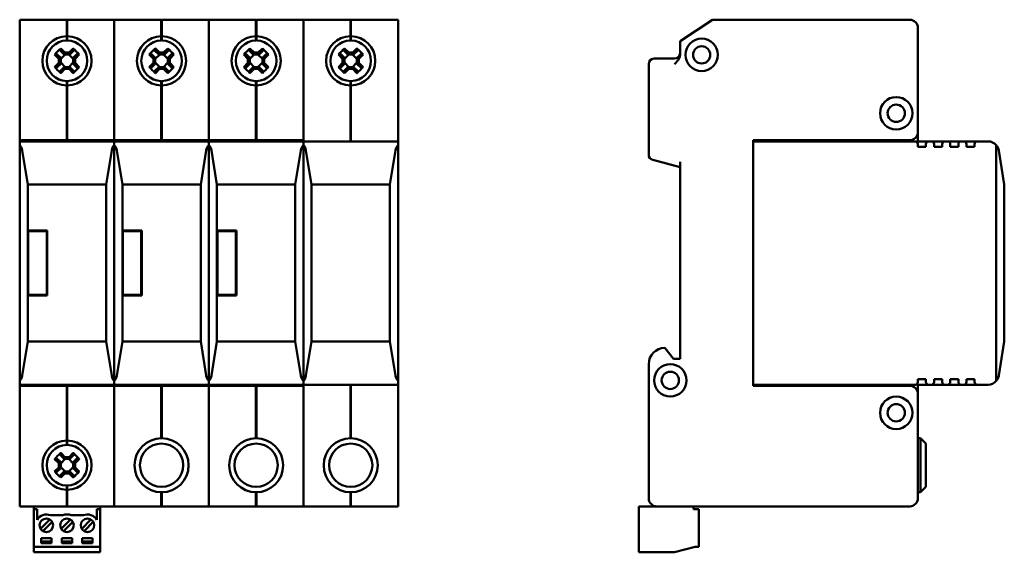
# Model space of a CAD drawing. Header units: millimetres. Extents: x 53 to 353, y 61 to 262.
# Tile 2 of 3: x 171 to 353, y 61 to 159. Entities that reach past the tile are written whole.
import ezdxf

# ---------------------------------------------------------------- set-up
doc = ezdxf.new("R2010")
doc.units = ezdxf.units.MM
doc.layers.add('Viditelné hrany(CSN)', color=7, linetype='Continuous', lineweight=50)

msp = doc.modelspace()

# ---------------------------------------------------------------- linework, layer by layer
at = {"layer": 'Viditelné hrany(CSN)'}
for p, q in [((171.27, 157.95), (171.27, 159.45)), ((179.97, 159.45), (171.27, 159.45)), ((179.97, 159.45), (179.97, 157.95)), ((180.07, 159.35), (179.97, 159.35)), ((188.77, 159.45), (180.07, 159.45)), ((180.07, 157.95), (180.07, 159.45)), ((188.77, 159.45), (188.77, 157.95)), ((188.77, 157.95), (188.77, 159.45)), ((197.47, 159.45), (188.77, 159.45)), ((197.47, 159.45), (197.47, 157.95)), ((197.57, 159.35), (197.47, 159.35)), ((197.57, 157.95), (197.57, 159.45)), ((206.27, 159.45), (197.57, 159.45)), ((206.27, 159.45), (206.27, 157.95)), ((206.27, 157.95), (206.27, 159.45)), ((214.97, 159.45), (206.27, 159.45)), ((214.97, 159.45), (214.97, 157.95)), ((215.07, 159.35), (214.97, 159.35)), ((215.07, 157.95), (215.07, 159.45)), ((223.77, 159.45), (215.07, 159.45)), ((232.47, 159.45), (223.77, 159.45)), ((223.77, 157.95), (223.77, 159.45)), ((223.77, 159.45), (223.77, 157.95)), ((232.47, 159.45), (232.47, 157.95)), ((232.57, 159.35), (232.47, 159.35)), ((232.57, 157.95), (232.57, 159.45)), ((241.27, 159.45), (232.57, 159.45)), ((241.27, 159.45), (241.27, 157.95)), ((293.45, 155.45), (299.45, 159.45)), ((299.45, 159.45), (335.95, 159.45)), ((171.27, 157.95), (171.27, 138.65)), ((179.97, 156.4), (179.97, 157.95)), ((180.07, 157.95), (180.07, 156.4)), ((188.77, 157.95), (188.77, 138.65)), ((188.77, 157.95), (188.77, 138.65)), ((197.47, 156.4), (197.47, 157.95)), ((197.57, 157.95), (197.57, 156.4)), ((206.27, 157.95), (206.27, 138.65)), ((206.27, 157.95), (206.27, 138.65)), ((214.97, 156.4), (214.97, 157.95)), ((215.07, 157.95), (215.07, 156.4)), ((223.77, 157.95), (223.77, 136.95)), ((223.77, 157.95), (223.77, 138.65)), ((232.47, 156.4), (232.47, 157.95)), ((232.57, 157.95), (232.57, 156.4)), ((241.27, 157.95), (241.27, 136.95)), ((337.45, 157.95), (337.45, 138.65)), ((180.07, 156.44), (179.97, 156.44)), ((179.97, 155.6), (179.97, 156.4)), ((180.07, 155.7), (179.97, 155.7)), ((180.07, 156.4), (180.07, 155.6)), ((197.57, 156.44), (197.47, 156.44)), ((197.47, 155.6), (197.47, 156.4)), ((197.57, 155.7), (197.47, 155.7)), ((197.57, 156.4), (197.57, 155.6)), ((215.07, 156.44), (214.97, 156.44)), ((214.97, 155.6), (214.97, 156.4)), ((215.07, 155.7), (214.97, 155.7)), ((215.07, 156.4), (215.07, 155.6)), ((232.57, 156.44), (232.47, 156.44)), ((232.47, 155.6), (232.47, 156.4)), ((232.57, 155.7), (232.47, 155.7)), ((232.57, 156.4), (232.57, 155.6)), ((293.45, 152.98), (293.45, 155.45)), ((178.11, 153.13), (178.86, 152.39)), ((179.49, 153.01), (178.74, 153.76)), ((178.87, 154.13), (179.64, 153.36)), ((179.64, 153.36), (180.41, 153.36)), ((180.41, 153.36), (181.18, 154.13)), ((181.31, 153.76), (180.56, 153.01)), ((181.18, 152.39), (181.93, 153.13)), ((195.61, 153.13), (196.36, 152.39)), ((196.99, 153.01), (196.24, 153.76)), ((196.37, 154.13), (197.14, 153.36)), ((197.14, 153.36), (197.91, 153.36)), ((197.91, 153.36), (198.68, 154.13)), ((198.81, 153.76), (198.06, 153.01)), ((198.68, 152.39), (199.43, 153.13)), ((213.11, 153.13), (213.86, 152.39)), ((214.49, 153.01), (213.74, 153.76)), ((213.87, 154.13), (214.64, 153.36)), ((214.64, 153.36), (215.41, 153.36)), ((215.41, 153.36), (216.18, 154.13)), ((216.31, 153.76), (215.56, 153.01)), ((216.18, 152.39), (216.93, 153.13)), ((230.61, 153.13), (231.36, 152.39)), ((231.99, 153.01), (231.24, 153.76)), ((231.37, 154.13), (232.14, 153.36)), ((232.14, 153.36), (232.91, 153.36)), ((232.91, 153.36), (233.68, 154.13)), ((233.81, 153.76), (233.06, 153.01)), ((233.68, 152.39), (234.43, 153.13)), ((178.51, 152.24), (177.74, 153)), ((177.74, 150.7), (178.51, 151.46)), ((178.86, 151.31), (178.11, 150.57)), ((178.51, 151.46), (178.51, 152.24)), ((179.68, 153.01), (178.86, 152.19)), ((178.86, 152.38), (178.86, 152.39)), ((178.86, 152.38), (178.86, 151.32)), ((178.86, 151.51), (179.68, 150.69)), ((178.86, 151.32), (178.86, 151.31)), ((180.55, 153.01), (179.49, 153.01)), ((179.49, 153.01), (179.49, 153.01)), ((181.18, 152.19), (180.36, 153.01)), ((180.36, 150.69), (181.18, 151.51)), ((180.55, 153.01), (180.56, 153.01)), ((181.18, 152.38), (181.18, 152.39)), ((181.18, 151.32), (181.18, 152.38)), ((181.18, 151.32), (181.18, 151.31)), ((181.93, 150.57), (181.18, 151.31)), ((182.3, 153), (181.53, 152.24)), ((181.53, 152.24), (181.53, 151.46)), ((181.53, 151.46), (182.3, 150.7)), ((196.01, 152.24), (195.24, 153)), ((195.24, 150.7), (196.01, 151.46)), ((196.36, 151.31), (195.61, 150.57)), ((196.01, 151.46), (196.01, 152.24)), ((197.18, 153.01), (196.36, 152.19)), ((196.36, 152.38), (196.36, 152.39)), ((196.36, 152.38), (196.36, 151.32)), ((196.36, 151.51), (197.18, 150.69)), ((196.36, 151.32), (196.36, 151.31)), ((198.05, 153.01), (196.99, 153.01)), ((196.99, 153.01), (196.99, 153.01)), ((198.68, 152.19), (197.86, 153.01)), ((197.86, 150.69), (198.68, 151.51)), ((198.05, 153.01), (198.06, 153.01)), ((198.68, 152.38), (198.68, 152.39)), ((198.68, 151.32), (198.68, 152.38)), ((198.68, 151.32), (198.68, 151.31)), ((199.43, 150.57), (198.68, 151.31)), ((199.8, 153), (199.03, 152.24)), ((199.03, 152.24), (199.03, 151.46)), ((199.03, 151.46), (199.8, 150.7)), ((213.51, 152.24), (212.74, 153)), ((212.74, 150.7), (213.51, 151.46)), ((213.86, 151.31), (213.11, 150.57)), ((213.51, 151.46), (213.51, 152.24)), ((214.68, 153.01), (213.86, 152.19)), ((213.86, 152.38), (213.86, 152.39)), ((213.86, 152.38), (213.86, 151.32)), ((213.86, 151.51), (214.68, 150.69)), ((213.86, 151.32), (213.86, 151.31)), ((215.55, 153.01), (214.49, 153.01)), ((214.49, 153.01), (214.49, 153.01)), ((216.18, 152.19), (215.36, 153.01)), ((215.36, 150.69), (216.18, 151.51)), ((215.55, 153.01), (215.56, 153.01)), ((216.18, 152.38), (216.18, 152.39)), ((216.18, 151.32), (216.18, 152.38)), ((216.18, 151.32), (216.18, 151.31)), ((216.93, 150.57), (216.18, 151.31)), ((217.3, 153), (216.53, 152.24)), ((216.53, 152.24), (216.53, 151.46)), ((216.53, 151.46), (217.3, 150.7)), ((231.01, 152.24), (230.24, 153)), ((230.24, 150.7), (231.01, 151.46)), ((231.36, 151.31), (230.61, 150.57)), ((231.01, 151.46), (231.01, 152.24)), ((232.18, 153.01), (231.36, 152.19)), ((231.36, 152.38), (231.36, 152.39)), ((231.36, 152.38), (231.36, 151.32)), ((231.36, 151.51), (232.18, 150.69)), ((231.36, 151.32), (231.36, 151.31)), ((233.05, 153.01), (231.99, 153.01)), ((231.99, 153.01), (231.99, 153.01)), ((233.68, 152.19), (232.86, 153.01)), ((232.86, 150.69), (233.68, 151.51)), ((233.05, 153.01), (233.06, 153.01)), ((233.68, 152.38), (233.68, 152.39)), ((233.68, 151.32), (233.68, 152.38)), ((233.68, 151.32), (233.68, 151.31)), ((234.43, 150.57), (233.68, 151.31)), ((234.8, 153), (234.03, 152.24)), ((234.03, 152.24), (234.03, 151.46)), ((234.03, 151.46), (234.8, 150.7)), ((287.65, 151.25), (287.65, 134.47)), ((292.45, 152.25), (288.65, 152.25)), ((178.74, 149.94), (179.49, 150.69)), ((179.64, 150.34), (178.87, 149.57)), ((179.49, 150.69), (179.49, 150.69)), ((179.49, 150.69), (180.55, 150.69)), ((180.41, 150.34), (179.64, 150.34)), ((181.18, 149.57), (180.41, 150.34)), ((180.55, 150.69), (180.56, 150.69)), ((180.56, 150.69), (181.31, 149.94)), ((196.24, 149.94), (196.99, 150.69)), ((197.14, 150.34), (196.37, 149.57)), ((196.99, 150.69), (196.99, 150.69)), ((196.99, 150.69), (198.05, 150.69)), ((197.91, 150.34), (197.14, 150.34)), ((198.68, 149.57), (197.91, 150.34)), ((198.05, 150.69), (198.06, 150.69)), ((198.06, 150.69), (198.81, 149.94)), ((213.74, 149.94), (214.49, 150.69)), ((214.64, 150.34), (213.87, 149.57)), ((214.49, 150.69), (214.49, 150.69)), ((214.49, 150.69), (215.55, 150.69)), ((215.41, 150.34), (214.64, 150.34)), ((216.18, 149.57), (215.41, 150.34)), ((215.55, 150.69), (215.56, 150.69)), ((215.56, 150.69), (216.31, 149.94)), ((231.24, 149.94), (231.99, 150.69)), ((232.14, 150.34), (231.37, 149.57)), ((231.99, 150.69), (231.99, 150.69)), ((231.99, 150.69), (233.05, 150.69)), ((232.91, 150.34), (232.14, 150.34)), ((233.68, 149.57), (232.91, 150.34)), ((233.05, 150.69), (233.06, 150.69)), ((233.06, 150.69), (233.81, 149.94)), ((179.97, 147.3), (179.97, 148.1)), ((180.07, 148), (179.97, 148)), ((180.07, 148.1), (180.07, 147.3)), ((197.47, 147.3), (197.47, 148.1)), ((197.57, 148), (197.47, 148)), ((197.57, 148.1), (197.57, 147.3)), ((214.97, 147.3), (214.97, 148.1)), ((215.07, 148), (214.97, 148)), ((215.07, 148.1), (215.07, 147.3)), ((232.47, 147.3), (232.47, 148.1)), ((232.57, 148), (232.47, 148)), ((232.57, 148.1), (232.57, 147.3)), ((179.97, 138.65), (179.97, 147.3)), ((180.07, 147.26), (179.97, 147.26)), ((180.07, 147.3), (180.07, 138.65)), ((197.47, 138.65), (197.47, 147.3)), ((197.57, 147.26), (197.47, 147.26)), ((197.57, 147.3), (197.57, 138.65)), ((214.97, 138.65), (214.97, 147.3)), ((215.07, 147.26), (214.97, 147.26)), ((215.07, 147.3), (215.07, 138.65)), ((232.47, 136.95), (232.47, 147.3)), ((232.57, 147.26), (232.47, 147.26)), ((232.57, 147.3), (232.57, 136.95)), ((171.27, 137.15), (171.27, 138.65)), ((179.97, 138.65), (179.97, 137.15)), ((180.07, 137.15), (180.07, 138.65)), ((188.77, 138.65), (188.77, 137.15)), ((188.77, 137.15), (188.77, 138.65)), ((197.47, 138.65), (197.47, 137.15)), ((197.57, 137.15), (197.57, 138.65)), ((206.27, 138.65), (206.27, 137.15)), ((206.27, 137.15), (206.27, 138.65)), ((214.97, 138.65), (214.97, 137.15)), ((215.07, 137.15), (215.07, 138.65)), ((337.45, 138.65), (337.45, 136.95)), ((171.27, 91.75), (171.27, 137.15)), ((171.27, 137.15), (179.97, 137.15)), ((188.76, 136.95), (171.28, 136.95)), ((171.28, 136.26), (171.28, 136.95)), ((179.97, 137.25), (180.07, 137.25)), ((180.07, 137.15), (188.77, 137.15)), ((188.76, 136.95), (188.76, 136.26)), ((188.77, 137.15), (188.77, 91.75)), ((188.77, 137.15), (197.47, 137.15)), ((188.77, 91.75), (188.77, 137.15)), ((206.26, 136.95), (188.78, 136.95)), ((188.78, 136.26), (188.78, 136.95)), ((197.47, 137.25), (197.57, 137.25)), ((197.57, 137.15), (206.27, 137.15)), ((206.26, 136.95), (206.26, 136.26)), ((206.27, 137.15), (206.27, 91.75)), ((206.27, 137.15), (214.97, 137.15)), ((206.27, 91.75), (206.27, 137.15)), ((223.76, 136.95), (206.28, 136.95)), ((206.28, 136.26), (206.28, 136.95)), ((214.97, 137.25), (215.07, 137.25)), ((215.07, 137.15), (223.77, 137.15)), ((223.76, 136.95), (223.76, 136.26)), ((223.77, 136.27), (223.77, 136.95)), ((241.27, 136.95), (223.77, 136.95)), ((241.27, 136.95), (241.27, 136.27)), ((306.95, 91.75), (306.95, 137.15)), ((306.95, 137.15), (335.95, 137.15)), ((306.95, 136.95), (336.95, 136.95)), ((337.45, 136.95), (339.45, 136.95)), ((339.45, 136.95), (339.95, 136.95)), ((339.95, 136.95), (342.45, 136.95)), ((342.45, 136.95), (342.95, 136.95)), ((342.95, 136.95), (345.45, 136.95)), ((345.45, 136.95), (345.95, 136.95)), ((345.95, 136.95), (348.45, 136.95)), ((348.45, 136.95), (350.45, 136.95)), ((171.28, 136.26), (171.28, 92.64)), ((172.77, 128.95), (171.74, 135.27)), ((188.3, 135.27), (187.27, 128.95)), ((188.76, 92.64), (188.76, 136.26)), ((188.78, 136.26), (188.78, 92.64)), ((190.27, 128.95), (189.24, 135.27)), ((205.8, 135.27), (204.77, 128.95)), ((206.26, 92.64), (206.26, 136.26)), ((206.28, 136.26), (206.28, 92.64)), ((207.77, 128.95), (206.74, 135.27)), ((223.3, 135.27), (222.27, 128.95)), ((223.76, 92.64), (223.76, 136.26)), ((223.77, 136.27), (223.77, 92.63)), ((225.27, 128.95), (224.24, 135.27)), ((240.8, 135.27), (239.77, 128.95)), ((241.27, 92.63), (241.27, 136.27)), ((337.45, 135.95), (337.45, 136.45)), ((338.95, 135.95), (337.45, 135.95)), ((338.95, 136.45), (338.95, 135.95)), ((340.45, 135.95), (340.45, 136.45)), ((341.95, 135.95), (340.45, 135.95)), ((341.95, 136.45), (341.95, 135.95)), ((343.45, 135.95), (343.45, 136.45)), ((344.95, 135.95), (343.45, 135.95)), ((344.95, 136.45), (344.95, 135.95)), ((346.45, 135.95), (346.45, 136.45)), ((347.95, 135.95), (346.45, 135.95)), ((347.95, 136.45), (347.95, 135.95)), ((351.96, 136.26), (351.96, 92.64)), ((353.45, 128.95), (352.42, 135.27)), ((288.39, 133.51), (293.45, 132.15)), ((293.45, 96.75), (293.45, 133.19)), ((172.77, 120.45), (172.77, 128.95)), ((187.27, 128.95), (172.77, 128.95)), ((187.27, 128.95), (187.27, 99.95)), ((190.27, 120.45), (190.27, 128.95)), ((204.77, 128.95), (190.27, 128.95)), ((204.77, 128.95), (204.77, 99.95)), ((207.77, 120.45), (207.77, 128.95)), ((222.27, 128.95), (207.77, 128.95)), ((222.27, 128.95), (222.27, 99.95)), ((225.27, 99.95), (225.27, 128.95)), ((239.77, 128.95), (225.27, 128.95)), ((239.77, 128.95), (239.77, 99.95)), ((353.45, 120.45), (353.45, 128.95)), ((172.77, 120.45), (176.37, 120.45)), ((172.77, 108.45), (172.77, 120.45)), ((176.27, 120.35), (172.87, 120.35)), ((172.87, 120.35), (172.87, 108.55)), ((176.27, 108.55), (176.27, 120.35)), ((176.37, 120.45), (176.37, 108.45)), ((190.27, 120.45), (193.87, 120.45)), ((190.27, 108.45), (190.27, 120.45)), ((193.77, 120.35), (190.37, 120.35)), ((190.37, 120.35), (190.37, 108.55)), ((193.77, 108.55), (193.77, 120.35)), ((193.87, 120.45), (193.87, 108.45)), ((207.77, 120.45), (211.37, 120.45)), ((207.77, 108.45), (207.77, 120.45)), ((211.27, 120.35), (207.87, 120.35)), ((207.87, 120.35), (207.87, 108.55)), ((211.27, 108.55), (211.27, 120.35)), ((211.37, 120.45), (211.37, 108.45)), ((353.45, 108.45), (353.45, 120.45)), ((176.37, 108.45), (172.77, 108.45)), ((172.77, 99.95), (172.77, 108.45)), ((172.87, 108.55), (176.27, 108.55)), ((193.87, 108.45), (190.27, 108.45)), ((190.27, 99.95), (190.27, 108.45)), ((190.37, 108.55), (193.77, 108.55)), ((211.37, 108.45), (207.77, 108.45)), ((207.77, 99.95), (207.77, 108.45)), ((207.87, 108.55), (211.27, 108.55)), ((353.45, 99.95), (353.45, 108.45)), ((171.74, 93.63), (172.77, 99.95)), ((172.77, 99.95), (187.27, 99.95)), ((187.27, 99.95), (188.3, 93.63)), ((189.24, 93.63), (190.27, 99.95)), ((190.27, 99.95), (204.77, 99.95)), ((204.77, 99.95), (205.8, 93.63)), ((206.74, 93.63), (207.77, 99.95)), ((207.77, 99.95), (222.27, 99.95)), ((222.27, 99.95), (223.3, 93.63)), ((224.24, 93.63), (225.27, 99.95)), ((225.27, 99.95), (239.77, 99.95)), ((239.77, 99.95), (240.8, 93.63)), ((290.65, 98.75), (292.25, 96.75)), ((352.42, 93.63), (353.45, 99.95)), ((292.25, 96.75), (293.45, 96.75)), ((287.65, 70.95), (287.65, 95.75)), ((337.45, 92.45), (337.45, 92.95)), ((337.45, 92.95), (338.95, 92.95)), ((338.95, 92.95), (338.95, 92.45)), ((340.45, 92.45), (340.45, 92.95)), ((340.45, 92.95), (341.95, 92.95)), ((341.95, 92.95), (341.95, 92.45)), ((343.45, 92.45), (343.45, 92.95)), ((343.45, 92.95), (344.95, 92.95)), ((344.95, 92.95), (344.95, 92.45)), ((346.45, 92.45), (346.45, 92.95)), ((346.45, 92.95), (347.95, 92.95)), ((347.95, 92.95), (347.95, 92.45)), ((171.27, 90.25), (171.27, 91.75)), ((179.97, 91.75), (171.27, 91.75)), ((171.28, 91.95), (171.28, 92.64)), ((171.28, 91.95), (188.76, 91.95)), ((179.97, 91.75), (179.97, 90.25)), ((179.97, 91.65), (180.07, 91.65)), ((180.07, 90.25), (180.07, 91.75)), ((188.77, 91.75), (180.07, 91.75)), ((188.76, 92.64), (188.76, 91.95)), ((188.77, 91.75), (188.77, 90.25)), ((188.77, 90.25), (188.77, 91.75)), ((197.47, 91.75), (188.77, 91.75)), ((188.78, 91.95), (188.78, 92.64)), ((188.78, 91.95), (206.26, 91.95)), ((197.47, 91.75), (197.47, 90.25)), ((197.47, 91.65), (197.57, 91.65)), ((197.57, 90.25), (197.57, 91.75)), ((206.27, 91.75), (197.57, 91.75)), ((206.26, 92.64), (206.26, 91.95)), ((206.27, 91.75), (206.27, 90.25)), ((206.27, 90.25), (206.27, 91.75)), ((214.97, 91.75), (206.27, 91.75)), ((206.28, 91.95), (206.28, 92.64)), ((206.28, 91.95), (223.76, 91.95)), ((214.97, 91.75), (214.97, 90.25)), ((214.97, 91.65), (215.07, 91.65)), ((215.07, 90.25), (215.07, 91.75)), ((223.77, 91.75), (215.07, 91.75)), ((223.76, 92.64), (223.76, 91.95)), ((223.77, 91.95), (223.77, 92.63)), ((223.77, 91.95), (223.77, 70.95)), ((223.77, 91.95), (241.27, 91.95)), ((232.47, 82.05), (232.47, 91.95)), ((232.57, 91.95), (232.57, 82.05)), ((241.27, 92.63), (241.27, 91.95)), ((241.27, 91.95), (241.27, 70.95)), ((336.95, 91.95), (306.95, 91.95)), ((335.95, 91.75), (306.95, 91.75)), ((337.45, 91.95), (337.45, 90.25)), ((339.45, 91.95), (337.45, 91.95)), ((339.95, 91.95), (339.45, 91.95)), ((342.45, 91.95), (339.95, 91.95)), ((342.95, 91.95), (342.45, 91.95)), ((345.45, 91.95), (342.95, 91.95)), ((345.95, 91.95), (345.45, 91.95)), ((348.45, 91.95), (345.95, 91.95)), ((350.45, 91.95), (348.45, 91.95)), ((171.27, 90.25), (171.27, 70.95)), ((179.97, 81.6), (179.97, 90.25)), ((180.07, 90.25), (180.07, 81.6)), ((188.77, 90.25), (188.77, 70.95)), ((188.77, 90.25), (188.77, 70.95)), ((197.47, 82.05), (197.47, 90.25)), ((197.57, 90.25), (197.57, 82.05)), ((206.27, 90.25), (206.27, 70.95)), ((206.27, 90.25), (206.27, 70.95)), ((214.97, 82.05), (214.97, 90.25)), ((215.07, 90.25), (215.07, 82.05)), ((223.77, 90.25), (223.77, 70.95)), ((337.45, 90.25), (337.45, 70.95)), ((337.45, 82.05), (337.95, 82.05)), ((337.95, 72.05), (337.95, 82.05)), ((338.95, 81.05), (337.95, 82.05)), ((180.07, 81.64), (179.97, 81.64)), ((179.97, 80.8), (179.97, 81.6)), ((180.07, 80.9), (179.97, 80.9)), ((180.07, 81.6), (180.07, 80.8)), ((338.95, 81.05), (338.95, 73.05)), ((179.49, 78.21), (178.74, 78.96)), ((178.87, 79.33), (179.64, 78.56)), ((179.64, 78.56), (180.41, 78.56)), ((180.41, 78.56), (181.18, 79.33)), ((181.31, 78.96), (180.56, 78.21)), ((178.51, 77.44), (177.74, 78.2)), ((177.74, 75.9), (178.51, 76.66)), ((178.11, 78.33), (178.86, 77.59)), ((178.86, 76.51), (178.11, 75.77)), ((178.51, 76.66), (178.51, 77.44)), ((179.68, 78.21), (178.86, 77.39)), ((178.86, 77.58), (178.86, 77.59)), ((178.86, 77.58), (178.86, 76.52)), ((178.86, 76.71), (179.68, 75.89)), ((178.86, 76.52), (178.86, 76.51)), ((180.55, 78.21), (179.49, 78.21)), ((179.49, 78.21), (179.49, 78.21)), ((181.18, 77.39), (180.36, 78.21)), ((180.36, 75.89), (181.18, 76.71)), ((180.55, 78.21), (180.56, 78.21)), ((181.18, 77.59), (181.93, 78.33)), ((181.18, 77.58), (181.18, 77.59)), ((181.18, 76.52), (181.18, 77.58)), ((181.18, 76.52), (181.18, 76.51)), ((181.93, 75.77), (181.18, 76.51)), ((182.3, 78.2), (181.53, 77.44)), ((181.53, 77.44), (181.53, 76.66)), ((181.53, 76.66), (182.3, 75.9)), ((178.74, 75.14), (179.49, 75.89)), ((179.64, 75.54), (178.87, 74.77)), ((179.49, 75.89), (179.49, 75.89)), ((179.49, 75.89), (180.55, 75.89)), ((180.41, 75.54), (179.64, 75.54)), ((181.18, 74.77), (180.41, 75.54)), ((180.55, 75.89), (180.56, 75.89)), ((180.56, 75.89), (181.31, 75.14)), ((179.97, 72.5), (179.97, 73.3)), ((180.07, 73.2), (179.97, 73.2)), ((180.07, 73.3), (180.07, 72.5)), ((338.95, 73.05), (337.95, 72.05)), ((179.97, 70.95), (179.97, 72.5)), ((180.07, 72.46), (179.97, 72.46)), ((180.07, 72.5), (180.07, 70.95)), ((197.47, 70.95), (197.47, 72.05)), ((197.57, 72.05), (197.57, 70.95)), ((214.97, 70.95), (214.97, 72.05)), ((215.07, 72.05), (215.07, 70.95)), ((232.47, 70.95), (232.47, 72.05)), ((232.57, 72.05), (232.57, 70.95)), ((337.45, 72.05), (337.95, 72.05)), ((171.27, 69.45), (171.27, 70.95)), ((171.27, 69.45), (179.97, 69.45)), ((173.86, 68.95), (173.86, 69.45)), ((179.97, 70.95), (179.97, 69.45)), ((180.07, 69.55), (179.97, 69.55)), ((180.07, 69.45), (179.97, 69.45)), ((180.07, 69.45), (180.07, 70.95)), ((180.07, 69.45), (188.77, 69.45)), ((186.16, 69.45), (186.16, 68.95)), ((188.77, 70.95), (188.77, 69.45)), ((188.77, 69.45), (188.77, 70.95)), ((188.77, 69.45), (197.47, 69.45)), ((197.47, 70.95), (197.47, 69.45)), ((197.57, 69.55), (197.47, 69.55)), ((197.47, 69.45), (197.57, 69.45)), ((197.57, 69.45), (197.57, 70.95)), ((197.57, 69.45), (206.27, 69.45)), ((206.27, 70.95), (206.27, 69.45)), ((206.27, 69.45), (206.27, 70.95)), ((206.27, 69.45), (214.97, 69.45)), ((214.97, 70.95), (214.97, 69.45)), ((215.07, 69.55), (214.97, 69.55)), ((214.97, 69.45), (215.07, 69.45)), ((215.07, 69.45), (215.07, 70.95)), ((215.07, 69.45), (223.77, 69.45)), ((223.77, 69.45), (223.77, 70.95)), ((223.77, 70.95), (223.77, 69.45)), ((223.77, 69.45), (232.47, 69.45)), ((232.47, 70.95), (232.47, 69.45)), ((232.57, 69.55), (232.47, 69.55)), ((232.47, 69.45), (232.57, 69.45)), ((232.57, 69.45), (232.57, 70.95)), ((232.57, 69.45), (241.27, 69.45)), ((241.27, 70.95), (241.27, 69.45)), ((289.15, 69.45), (285.85, 69.45)), ((285.85, 60.95), (285.85, 69.45)), ((335.95, 69.45), (289.15, 69.45)), ((295.95, 68.95), (295.95, 69.45)), ((173.86, 61.95), (173.86, 68.95)), ((174.48, 68.95), (173.86, 68.95)), ((174.48, 66.95), (174.48, 68.95)), ((179.25, 67.8), (176.98, 67.8)), ((183.05, 67.8), (180.78, 67.8)), ((186.16, 68.95), (185.54, 68.95)), ((185.54, 68.95), (185.54, 66.95)), ((186.16, 61.95), (186.16, 68.95)), ((296.95, 68.95), (295.95, 68.95)), ((296.95, 61.95), (296.95, 68.95)), ((175.14, 65.3), (176.86, 67.02)), ((177.28, 66.6), (175.57, 64.88)), ((178.94, 65.3), (180.66, 67.02)), ((181.08, 66.6), (179.37, 64.88)), ((182.74, 65.3), (184.46, 67.02)), ((184.88, 66.6), (183.17, 64.88)), ((173.86, 61.95), (173.86, 60.95)), ((173.86, 61.95), (186.16, 61.95)), ((175.26, 62.65), (175.26, 63.55)), ((175.26, 63.55), (177.16, 63.55)), ((177.16, 62.95), (175.26, 62.95)), ((177.16, 62.65), (175.26, 62.65)), ((177.16, 63.55), (177.16, 62.65)), ((179.06, 62.65), (179.06, 63.55)), ((179.06, 63.55), (180.96, 63.55)), ((180.96, 62.95), (179.06, 62.95)), ((180.96, 62.65), (179.06, 62.65)), ((180.96, 63.55), (180.96, 62.65)), ((182.86, 62.65), (182.86, 63.55)), ((182.86, 63.55), (184.76, 63.55)), ((184.76, 62.95), (182.86, 62.95)), ((184.76, 62.65), (182.86, 62.65)), ((184.76, 63.55), (184.76, 62.65)), ((186.16, 61.95), (186.16, 60.95)), ((296.25, 61.95), (292.45, 60.95)), ((296.25, 61.95), (296.95, 61.95)), ((186.16, 60.95), (173.86, 60.95)), ((285.85, 60.95), (292.45, 60.95))]:
    msp.add_line(p, q, dxfattribs=at)
for centre, radius in [((297.45, 152.95), 3), ((297.45, 152.95), 1.6), ((333.45, 142.15), 3), ((333.45, 142.15), 1.6), ((291.65, 92.75), 3), ((291.65, 92.75), 1.6), ((333.45, 86.75), 3), ((333.45, 86.75), 1.6), ((197.52, 77.05), 5), ((215.02, 77.05), 5), ((232.52, 77.05), 5), ((197.52, 77.05), 4), ((215.02, 77.05), 4), ((232.52, 77.05), 4), ((176.21, 65.95), 1.25), ((180.01, 65.95), 1.25), ((183.81, 65.95), 1.25)]:
    msp.add_circle(centre, radius, dxfattribs=at)
for centre, radius, start, end in [((335.95, 157.95), 1.5, 0, 90), ((180.02, 151.85), 4.55, 90.6296, 269.3704), ((180.02, 151.85), 3.75, 90.764, 269.236), ((180.02, 151.85), 4.55, 270.6296, 89.3704), ((180.02, 151.85), 3.75, 270.764, 89.236), ((197.52, 151.85), 4.55, 90.6296, 269.3704), ((197.52, 151.85), 3.75, 90.764, 269.236), ((197.52, 151.85), 4.55, 270.6296, 89.3704), ((197.52, 151.85), 3.75, 270.764, 89.236), ((215.02, 151.85), 4.55, 90.6296, 269.3704), ((215.02, 151.85), 3.75, 90.764, 269.236), ((215.02, 151.85), 4.55, 270.6296, 89.3704), ((215.02, 151.85), 3.75, 270.764, 89.236), ((232.52, 151.85), 4.55, 90.6296, 269.3704), ((232.52, 151.85), 3.75, 90.764, 269.236), ((232.52, 151.85), 4.55, 270.6296, 89.3704), ((232.52, 151.85), 3.75, 270.764, 89.236), ((292.45, 153.25), 1, 270, 0), ((288.65, 151.25), 1, 90, 180), ((335.95, 138.65), 1.5, 270, 0), ((336.95, 136.45), 0.5, 0, 90), ((339.45, 136.45), 0.5, 90, 180), ((339.95, 136.45), 0.5, 0, 90), ((342.45, 136.45), 0.5, 90, 180), ((342.95, 136.45), 0.5, 0, 90), ((345.45, 136.45), 0.5, 90, 180), ((345.95, 136.45), 0.5, 0, 90), ((348.45, 136.45), 0.5, 90, 180), ((350.45, 134.95), 2, 40.9207, 90), ((169.77, 134.95), 2, 9.2299, 40.9207), ((190.27, 134.95), 2, 139.0793, 170.7701), ((187.27, 134.95), 2, 9.2299, 40.9207), ((207.77, 134.95), 2, 139.0793, 170.7701), ((204.77, 134.95), 2, 9.2299, 40.9207), ((225.27, 134.95), 2, 139.0793, 170.7701), ((222.27, 134.95), 2, 9.2299, 41.3561), ((242.77, 134.95), 2, 138.6439, 170.7701), ((350.45, 134.95), 2, 9.2299, 40.9207), ((288.65, 134.47), 1, 180, 255), ((290.65, 95.75), 3, 90, 180), ((169.77, 93.95), 2, 319.0793, 350.7701), ((190.27, 93.95), 2, 189.2299, 220.9207), ((187.27, 93.95), 2, 319.0793, 350.7701), ((207.77, 93.95), 2, 189.2299, 220.9207), ((204.77, 93.95), 2, 319.0793, 350.7701), ((225.27, 93.95), 2, 189.2299, 220.9207), ((222.27, 93.95), 2, 318.6439, 350.7701), ((242.77, 93.95), 2, 189.2299, 221.3561), ((350.45, 93.95), 2, 319.0793, 350.7701), ((335.95, 90.25), 1.5, 0, 90), ((336.95, 92.45), 0.5, 270, 0), ((339.45, 92.45), 0.5, 180, 270), ((339.95, 92.45), 0.5, 270, 0), ((342.45, 92.45), 0.5, 180, 270), ((342.95, 92.45), 0.5, 270, 0), ((345.45, 92.45), 0.5, 180, 270), ((345.95, 92.45), 0.5, 270, 0), ((348.45, 92.45), 0.5, 180, 270), ((350.45, 93.95), 2, 270, 319.0793), ((180.02, 77.05), 4.55, 90.6296, 269.3704), ((180.02, 77.05), 3.75, 90.764, 269.236), ((180.02, 77.05), 4.55, 270.6296, 89.3704), ((180.02, 77.05), 3.75, 270.764, 89.236), ((289.15, 70.95), 1.5, 180, 270), ((335.95, 70.95), 1.5, 270, 0), ((176.21, 65.95), 2, 67.4805, 150), ((180.01, 65.95), 2, 67.4805, 112.5195), ((183.81, 65.95), 2, 30, 112.5195)]:
    msp.add_arc(centre, radius, start, end, dxfattribs=at)
for centre, major_axis in [((181.25, 150.62), (-5.92, -5.92)), ((178.79, 150.62), (-5.92, 5.92)), ((198.75, 150.62), (-5.92, -5.92)), ((196.29, 150.62), (-5.92, 5.92)), ((216.25, 150.62), (-5.92, -5.92)), ((213.79, 150.62), (-5.92, 5.92)), ((233.75, 150.62), (-5.92, -5.92)), ((231.29, 150.62), (-5.92, 5.92)), ((181.25, 153.08), (5.92, -5.92)), ((178.79, 153.08), (5.92, 5.92)), ((198.75, 153.08), (5.92, -5.92)), ((196.29, 153.08), (5.92, 5.92)), ((216.25, 153.08), (5.92, -5.92)), ((213.79, 153.08), (5.92, 5.92)), ((233.75, 153.08), (5.92, -5.92)), ((231.29, 153.08), (5.92, 5.92)), ((181.25, 75.82), (-5.92, -5.92)), ((178.79, 75.82), (-5.92, 5.92)), ((181.25, 78.28), (5.92, -5.92)), ((178.79, 78.28), (5.92, 5.92))]:
    msp.add_ellipse(centre, major_axis=major_axis, ratio=0.499722, start_param=4.61741, end_param=4.807368, dxfattribs=at)
for points, weights in [([(177.74, 153), (177.93, 153.07), (178.11, 153.13)], [1, 1.00020179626, 1]), ([(178.74, 153.76), (178.8, 153.94), (178.87, 154.13)], [1, 1.00020179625, 1]), ([(181.18, 154.13), (181.24, 153.94), (181.31, 153.76)], [1, 1.00020179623, 1]), ([(181.93, 153.13), (182.11, 153.07), (182.3, 153)], [1, 1.00020179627, 1]), ([(195.24, 153), (195.43, 153.07), (195.61, 153.13)], [1, 1.00020179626, 1]), ([(196.24, 153.76), (196.3, 153.94), (196.37, 154.13)], [1, 1.00020179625, 1]), ([(198.68, 154.13), (198.74, 153.94), (198.81, 153.76)], [1, 1.00020179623, 1]), ([(199.43, 153.13), (199.61, 153.07), (199.8, 153)], [1, 1.00020179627, 1]), ([(212.74, 153), (212.93, 153.07), (213.11, 153.13)], [1, 1.00020179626, 1]), ([(213.74, 153.76), (213.8, 153.94), (213.87, 154.13)], [1, 1.00020179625, 1]), ([(216.18, 154.13), (216.24, 153.94), (216.31, 153.76)], [1, 1.00020179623, 1]), ([(216.93, 153.13), (217.11, 153.07), (217.3, 153)], [1, 1.00020179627, 1]), ([(230.24, 153), (230.43, 153.07), (230.61, 153.13)], [1, 1.00020179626, 1]), ([(231.24, 153.76), (231.3, 153.94), (231.37, 154.13)], [1, 1.00020179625, 1]), ([(233.68, 154.13), (233.74, 153.94), (233.81, 153.76)], [1, 1.00020179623, 1]), ([(234.43, 153.13), (234.61, 153.07), (234.8, 153)], [1, 1.00020179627, 1]), ([(178.11, 150.57), (177.93, 150.63), (177.74, 150.7)], [1, 1.00020179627, 1]), ([(178.87, 149.57), (178.8, 149.76), (178.74, 149.94)], [1, 1.00020179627, 1]), ([(181.31, 149.94), (181.24, 149.76), (181.18, 149.57)], [1, 1.00020179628, 1]), ([(182.3, 150.7), (182.11, 150.63), (181.93, 150.57)], [1, 1.00020179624, 1]), ([(195.61, 150.57), (195.43, 150.63), (195.24, 150.7)], [1, 1.00020179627, 1]), ([(196.37, 149.57), (196.3, 149.76), (196.24, 149.94)], [1, 1.00020179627, 1]), ([(198.81, 149.94), (198.74, 149.76), (198.68, 149.57)], [1, 1.00020179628, 1]), ([(199.8, 150.7), (199.61, 150.63), (199.43, 150.57)], [1, 1.00020179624, 1]), ([(213.11, 150.57), (212.93, 150.63), (212.74, 150.7)], [1, 1.00020179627, 1]), ([(213.87, 149.57), (213.8, 149.76), (213.74, 149.94)], [1, 1.00020179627, 1]), ([(216.31, 149.94), (216.24, 149.76), (216.18, 149.57)], [1, 1.00020179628, 1]), ([(217.3, 150.7), (217.11, 150.63), (216.93, 150.57)], [1, 1.00020179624, 1]), ([(230.61, 150.57), (230.43, 150.63), (230.24, 150.7)], [1, 1.00020179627, 1]), ([(231.37, 149.57), (231.3, 149.76), (231.24, 149.94)], [1, 1.00020179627, 1]), ([(233.81, 149.94), (233.74, 149.76), (233.68, 149.57)], [1, 1.00020179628, 1]), ([(234.8, 150.7), (234.61, 150.63), (234.43, 150.57)], [1, 1.00020179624, 1]), ([(178.74, 78.96), (178.8, 79.14), (178.87, 79.33)], [1, 1.00020179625, 1]), ([(181.18, 79.33), (181.24, 79.14), (181.31, 78.96)], [1, 1.00020179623, 1]), ([(177.74, 78.2), (177.93, 78.27), (178.11, 78.33)], [1, 1.00020179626, 1]), ([(181.93, 78.33), (182.11, 78.27), (182.3, 78.2)], [1, 1.00020179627, 1]), ([(178.11, 75.77), (177.93, 75.83), (177.74, 75.9)], [1, 1.00020179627, 1]), ([(178.87, 74.77), (178.8, 74.96), (178.74, 75.14)], [1, 1.00020179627, 1]), ([(181.31, 75.14), (181.24, 74.96), (181.18, 74.77)], [1, 1.00020179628, 1]), ([(182.3, 75.9), (182.11, 75.83), (181.93, 75.77)], [1, 1.00020179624, 1])]:
    msp.add_rational_spline(points, weights, degree=2, dxfattribs=at)
for points in [[(179.64, 153.36), (179.59, 153.24), (179.54, 153.13), (179.49, 153.01)], [(180.41, 153.36), (180.46, 153.24), (180.5, 153.13), (180.55, 153.01)], [(197.14, 153.36), (197.09, 153.24), (197.04, 153.13), (196.99, 153.01)], [(197.91, 153.36), (197.96, 153.24), (198, 153.13), (198.05, 153.01)], [(214.64, 153.36), (214.59, 153.24), (214.54, 153.13), (214.49, 153.01)], [(215.41, 153.36), (215.46, 153.24), (215.5, 153.13), (215.55, 153.01)], [(232.14, 153.36), (232.09, 153.24), (232.04, 153.13), (231.99, 153.01)], [(232.91, 153.36), (232.96, 153.24), (233, 153.13), (233.05, 153.01)], [(178.51, 152.24), (178.63, 152.28), (178.75, 152.33), (178.86, 152.38)], [(178.51, 151.46), (178.63, 151.42), (178.75, 151.37), (178.86, 151.32)], [(181.53, 152.24), (181.41, 152.28), (181.3, 152.33), (181.18, 152.38)], [(181.53, 151.46), (181.41, 151.42), (181.3, 151.37), (181.18, 151.32)], [(196.01, 152.24), (196.13, 152.28), (196.25, 152.33), (196.36, 152.38)], [(196.01, 151.46), (196.13, 151.42), (196.25, 151.37), (196.36, 151.32)], [(199.03, 152.24), (198.91, 152.28), (198.8, 152.33), (198.68, 152.38)], [(199.03, 151.46), (198.91, 151.42), (198.8, 151.37), (198.68, 151.32)], [(213.51, 152.24), (213.63, 152.28), (213.75, 152.33), (213.86, 152.38)], [(213.51, 151.46), (213.63, 151.42), (213.75, 151.37), (213.86, 151.32)], [(216.53, 152.24), (216.41, 152.28), (216.3, 152.33), (216.18, 152.38)], [(216.53, 151.46), (216.41, 151.42), (216.3, 151.37), (216.18, 151.32)], [(231.01, 152.24), (231.13, 152.28), (231.25, 152.33), (231.36, 152.38)], [(231.01, 151.46), (231.13, 151.42), (231.25, 151.37), (231.36, 151.32)], [(234.03, 152.24), (233.91, 152.28), (233.8, 152.33), (233.68, 152.38)], [(234.03, 151.46), (233.91, 151.42), (233.8, 151.37), (233.68, 151.32)], [(179.64, 150.34), (179.59, 150.46), (179.54, 150.57), (179.49, 150.69)], [(180.41, 150.34), (180.46, 150.46), (180.5, 150.57), (180.55, 150.69)], [(197.14, 150.34), (197.09, 150.46), (197.04, 150.57), (196.99, 150.69)], [(197.91, 150.34), (197.96, 150.46), (198, 150.57), (198.05, 150.69)], [(214.64, 150.34), (214.59, 150.46), (214.54, 150.57), (214.49, 150.69)], [(215.41, 150.34), (215.46, 150.46), (215.5, 150.57), (215.55, 150.69)], [(232.14, 150.34), (232.09, 150.46), (232.04, 150.57), (231.99, 150.69)], [(232.91, 150.34), (232.96, 150.46), (233, 150.57), (233.05, 150.69)], [(179.64, 78.56), (179.59, 78.44), (179.54, 78.33), (179.49, 78.21)], [(180.41, 78.56), (180.46, 78.44), (180.5, 78.33), (180.55, 78.21)], [(178.51, 77.44), (178.63, 77.48), (178.75, 77.53), (178.86, 77.58)], [(178.51, 76.66), (178.63, 76.62), (178.75, 76.57), (178.86, 76.52)], [(181.53, 77.44), (181.41, 77.48), (181.3, 77.53), (181.18, 77.58)], [(181.53, 76.66), (181.41, 76.62), (181.3, 76.57), (181.18, 76.52)], [(179.64, 75.54), (179.59, 75.66), (179.54, 75.77), (179.49, 75.89)], [(180.41, 75.54), (180.46, 75.66), (180.5, 75.77), (180.55, 75.89)]]:
    msp.add_open_spline(points, degree=3, dxfattribs=at)
msp.add_open_spline([(292.45, 151.25), (292.72, 151.53), (293.05, 151.87), (293.36, 152.43), (293.45, 152.73), (293.45, 152.98)], degree=3, knots=[0, 0, 0, 0, 0.1175628, 0.1175628, 0.194026, 0.194026, 0.194026, 0.194026], dxfattribs=at)

doc.saveas('drawing.dxf')
